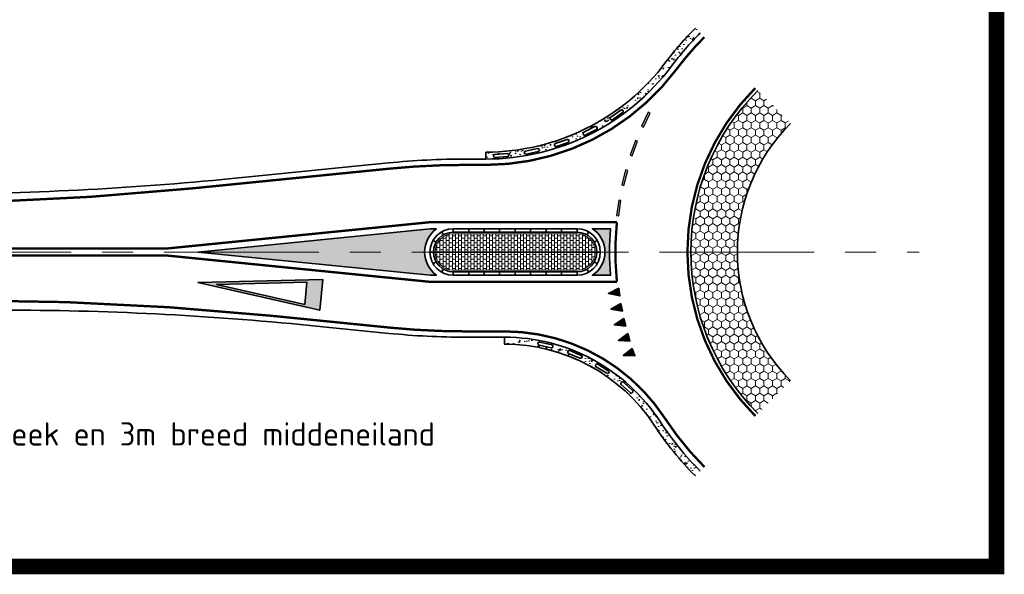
# Model space of a CAD drawing. Header units: metres. Extents: x -699 to 2316, y -1199 to 781.
# Tile 64 of 256: x 869 to 932, y -712 to -676. Entities that reach past the tile are written whole.
import ezdxf

# ---------------------------------------------------------------- set-up
doc = ezdxf.new("R2010")
doc.units = ezdxf.units.M
doc.linetypes.add('AM-AS', pattern=[16, 10, -2, 2, -2])
doc.linetypes.add('VH-RWSBAND', pattern=[24, 10, -2, 2, -2, 2, -2, 2, -2])
for name, color, linetype, lineweight in [('B-WE-AM-AS-G', 10, 'AM-AS', 18), ('N-WE-VH-KANTOPSLUITING_TROTTOIRBAND_RWS-G', 210, 'VH-RWSBAND', 35), ('N-WE-VH-KANTVERHARDING-G', 210, 'Continuous', 35), ('N-WE-VH-STOOTBAND-G', 7, 'Continuous', 35), ('N-WE-VH-VERHARDING_ASFALT_CONSTRUCTIE-A', 252, 'Continuous', 18), ('N-WE-VH-VERHARDING_BETON-G', 252, 'Continuous', 35), ('N-WE-VH-VERHARDING_BETONSTRAATSTEEN-A', 252, 'Continuous', 18), ('N-WE-VW-MARKERING_DWARS_DRIEHOEK_5070-G', 7, 'VW-HAAIETAND70-L-N', 35), ('N-WE-VW-MARKERING_LANGS-S', 7, 'Continuous', 25), ('N-WE-VW-MARKERING_LANGS_STREEP_DOORGETROKKEN_010-G', 7, 'Continuous', 13), ('N-WE-VW-MARKERING_LANGS_STREEP_DOORGETROKKEN_015-G', 7, 'Continuous', 13), ('N-WE-VW-MARKERING_PUNTSTUK-G', 7, 'Continuous', 35), ('N-WE-VW-MARKERING_SYMBOOL-G', 7, 'Continuous', 35)]:
    doc.layers.add(name, color=color, linetype=linetype, lineweight=lineweight)
doc.layers.add('N-WE-VH-HULPLIJN-G', color=7, linetype='Continuous', lineweight=35, plot=False)
doc.layers.add('X-XX-AL-HULPLIJN-G', color=7, linetype='Continuous', lineweight=18, plot=False)
doc.styles.add('NLCS-ISO Standaard', font='NLCS-ISO.ttf')
doc.linetypes.add('VW-HAAIETAND70-L-N', pattern='A,0,-0.5,[149,NLCS.SHX,S=1,R=0,X=-0.625,Y=0],-0.5', length=1)
pattern_1 = [(270, (0, 0), (0.2749629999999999, -0.4762500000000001), [0.3175, -0.635]), (29.99999999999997, (0, 0), (0.2749630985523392, 0.4762499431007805), [0.3175, -0.635]), (329.9999999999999, (0, 0), (0.5499260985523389, -5.689921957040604e-08), [-0.635, 0.3175])]
pattern_2 = [(230.0000000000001, (-384.1798174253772, -318.4196694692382), (-0.9109233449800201, 0.07969542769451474), [0.09525, -1.04775]), (175.0000000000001, (-384.1798174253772, -318.4196694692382), (0.1762171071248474, -0.9552842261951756), [0.0762, -0.83820292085]), (280.4514447, (-384.2557274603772, -318.4130282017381), (-0.7347062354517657, -0.875588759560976), [0.08095004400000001, -0.890451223]), (226.1842000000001, (-384.1798174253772, -318.6736694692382), (-1.35539520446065, 0.2102116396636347), [0.142875, -1.571625]), (276.6355576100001, (-384.2927669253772, -318.6561519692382), (-1.187020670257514, -1.237130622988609), [0.1214251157, -1.3356780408]), (171.1841511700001, (-384.1798174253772, -318.6736694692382), (-1.187020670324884, -1.237130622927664), [0.11429983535, -1.2572986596]), (201, (-384.3068174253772, -318.6101694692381), (-0.7580719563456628, 0.5113259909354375), [0.09525, -1.04775]), (146, (-384.3068174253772, -318.6101694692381), (-0.3090101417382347, -0.9209398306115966), [0.0762, -0.8382]), (251.4514450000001, (-384.3699900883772, -318.5675589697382), (-1.067082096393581, -0.409613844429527), [0.08095004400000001, -0.8904496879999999]), (217.5000000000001, (-384.1798174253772, -318.4196694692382), (-0.01544301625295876, -0.4227751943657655), [0, -0.82804, 0, -0.8509000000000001, 0, -0.8413750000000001]), (187.5, (-384.1798174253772, -318.4196694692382), (-0.3340983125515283, -0.5009028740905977), [0, -0.48514, 0, -0.80899, 0, -0.320675]), (147.5, (-383.8966074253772, -318.4196694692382), (-0.677952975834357, 0.0286437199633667), [0, -0.3174999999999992, 0, -0.9905999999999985, 0, -1.314449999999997]), (137.5, (-383.7696074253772, -318.4196694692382), (-0.7406459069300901, -0.1271324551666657), [0, -0.41275, 0, -0.65786, 0, -0.93345])]

# ---------------------------------------------------------------- blocks, each defined once
blk = doc.blocks.new('NLCS_Haai70')
at = {"linetype": 'Continuous'}
blk.add_hatch(color=256, dxfattribs=at).paths.add_polyline_path([(-0.25, 0), (0.2499999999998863, 2.273736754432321e-13), (2.842170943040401e-14, -0.7000000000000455)])
blk.add_lwpolyline([(-0.25, 0), (0.2499999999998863, 2.273736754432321e-13), (2.842170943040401e-14, -0.7000000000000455)], close=True, dxfattribs=at)
blk = doc.blocks.new('VW8000')
h = blk.add_hatch(color=256)
h.paths.add_polyline_path([(-0.9999999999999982, 7.999999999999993), (-2.664535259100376e-15, 1.4210854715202e-14), (0.9999999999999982, 7.999999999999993)])
h.paths.add_polyline_path([(0.7238326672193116, 6.999999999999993), (-1.77635683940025e-15, 1.209338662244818), (-0.7238326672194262, 6.999999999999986)], flags=16)
for points in [[(-0.9999999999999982, 7.999999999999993), (-2.664535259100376e-15, 1.4210854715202e-14), (0.9999999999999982, 7.999999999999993)], [(0.7238326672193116, 6.999999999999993), (-1.77635683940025e-15, 1.209338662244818), (-0.7238326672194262, 6.999999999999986)]]:
    blk.add_lwpolyline(points, close=True)
blk = doc.blocks.new('N-SVW-MARKERING_LANGS_STREEP_11_015')
blk.add_hatch(color=256).paths.add_polyline_path([(0, 0.07499999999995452), (-1.387778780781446e-17, -0.0750000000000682), (0.9999999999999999, -0.0750000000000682), (0.9999999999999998, 0.07499999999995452)])
at = {"flags": 128}
blk.add_lwpolyline([(-1.387778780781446e-17, -0.0750000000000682), (1, -0.0750000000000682), (1, 0.07499999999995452), (0, 0.07499999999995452)], close=True, dxfattribs=at)
blk = doc.blocks.new('NLCS_Rotondepoot_7.5_R20')
at = {"layer": 'N-WE-VH-VERHARDING_ASFALT_CONSTRUCTIE-A'}
h = blk.add_hatch(dxfattribs=at)
h.set_pattern_fill('AR-CONC', color=256, scale=0.005, angle=180, style=0)
h.set_pattern_definition(pattern_2)
edge = h.paths.add_edge_path()
edge.add_arc((6.684786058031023e-11, 1.059561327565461e-10), 20.00000000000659, 135.0000000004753, 143.1301023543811, ccw=False)
edge.add_line((-14.14213562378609, 14.14213562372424), (-14.46033367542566, 14.46033367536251))
edge.add_arc((6.59383658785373e-11, 1.041371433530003e-10), 20.45000000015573, 135.0000000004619, 143.1301023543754)
edge.add_arc((-28.00000000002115, 21), 14.54999999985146, 270, 323.1301023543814, ccw=False)
edge.add_line((-28.00000000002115, 6.45000000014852), (-28.00000000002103, 6.000000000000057))
edge.add_arc((-28.0000000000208, 20.99999999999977), 14.99999999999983, 269.9999999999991, 323.1301023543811)
edge = h.paths.add_edge_path(flags=16)
edge.add_line((-19.15910317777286, 8.999644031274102), (-19.81568746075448, 8.54259143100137))
edge.add_arc((-19.87281903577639, 8.624664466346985), 0.09999999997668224, 124.84202808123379, 304.8420280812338, ccw=False)
edge.add_line((-19.9299506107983, 8.706737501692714), (-19.27336632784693, 9.163790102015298))
edge.add_arc((-19.2162347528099, 9.081717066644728), 0.1000000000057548, -55.15797191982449, 124.8420280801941, ccw=False)
edge = h.paths.add_edge_path(flags=16)
edge.add_line((-20.85644298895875, 7.917966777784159), (-21.56861733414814, 7.553538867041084))
edge.add_arc((-21.6141708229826, 7.642560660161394), 0.0999999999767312, 117.0993551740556, 297.0993551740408, ccw=False)
edge.add_line((-21.65972431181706, 7.73158245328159), (-20.94754996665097, 8.096010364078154))
edge.add_arc((-20.9019964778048, 8.006988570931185), 0.1000000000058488, -62.90064482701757, 117.09935517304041, ccw=False)
edge = h.paths.add_edge_path(flags=16)
edge.add_line((-22.68403650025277, 7.074823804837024), (-23.4388153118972, 6.809665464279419))
edge.add_arc((-23.47196010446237, 6.904012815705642), 0.09999999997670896, 109.35668226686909, 289.35668226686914, ccw=False)
edge.add_line((-23.50510489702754, 6.998360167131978), (-22.75032608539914, 7.263518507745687))
edge.add_arc((-22.71718129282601, 7.169171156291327), 0.1000000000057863, -70.64331773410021, 109.35668226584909, ccw=False)
edge = h.paths.add_edge_path(flags=16)
edge.add_line((-24.60855986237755, 6.485588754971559), (-25.39218070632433, 6.32453481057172))
edge.add_arc((-25.41231244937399, 6.422487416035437), 0.09999999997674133, 101.61400935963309, 281.6140093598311, ccw=False)
edge.add_line((-25.4324441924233, 6.520440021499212), (-24.64882334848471, 6.681493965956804))
edge.add_arc((-24.62869160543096, 6.58354136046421), 0.1000000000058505, -78.38599064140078, 101.6140093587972, ccw=False)
edge = h.paths.add_edge_path(flags=16)
edge.add_line((-26.59492183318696, 6.161005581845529), (-27.39309637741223, 6.106992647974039))
edge.add_arc((-27.39984799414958, 6.20676446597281), 0.09999999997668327, 93.87133645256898, 273.8713364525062, ccw=False)
edge.add_line((-27.40659961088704, 6.306536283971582), (-26.60842506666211, 6.360549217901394))
edge.add_arc((-26.60167344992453, 6.260777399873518), 0.1000000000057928, -86.12866354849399, 93.87133645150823, ccw=False)
h = blk.add_hatch(dxfattribs=at)
h.set_pattern_fill('HONEY', color=256, scale=0.1, angle=90, style=0)
h.set_pattern_definition(pattern_1)
h.paths.add_polyline_path([(-8.308504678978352, 8.308504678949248), (-10.42982502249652, 10.42982502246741, 0.1989123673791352), (-14.7499999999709, 0), (-11.7500000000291, 0, -0.1989123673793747)])
h = blk.add_hatch(dxfattribs=at)
h.set_pattern_fill('HONEY', color=256, scale=0.1, angle=90, style=0)
h.set_pattern_definition(pattern_1)
h.paths.add_polyline_path([(-11.7500000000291, 0), (-14.7499999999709, 0, 0.1989123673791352), (-10.42982502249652, -10.42982502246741), (-8.308504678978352, -8.308504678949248, -0.1989123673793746)])
h = blk.add_hatch(dxfattribs=at)
h.set_pattern_fill('AR-CONC', color=256, scale=0.005, angle=180, style=0)
h.set_pattern_definition(pattern_2)
edge = h.paths.add_edge_path()
edge.add_line((-26.79085664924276, -5.5), (-26.79085664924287, -5.950000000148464))
edge.add_arc((-26.79085664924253, -17.5), 11.54999999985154, 33.152887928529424, 90.0000000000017, ccw=False)
edge.add_arc((1.307398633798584e-11, -4.899902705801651e-11), 20.45000000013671, 213.1528879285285, 224.9999999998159)
edge.add_line((-14.46033367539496, -14.46033367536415), (-14.14213562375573, -14.14213562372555))
edge.add_arc((1.216449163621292e-11, -4.843059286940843e-11), 19.99999999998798, 213.1528879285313, 224.9999999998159, ccw=False)
edge.add_arc((-26.79085664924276, -17.5), 11.99999999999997, 33.15288792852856, 90)
edge = h.paths.add_edge_path(flags=16)
edge.add_line((-24.51418979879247, -5.812964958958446), (-23.73453232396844, -5.992225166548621))
edge.add_arc((-23.75693984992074, -6.08968235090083), 0.1000000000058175, -102.94850606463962, 77.05149393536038, ccw=False)
edge.add_line((-23.77934737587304, -6.187139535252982), (-24.55900485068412, -6.00787932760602))
edge.add_arc((-24.5365973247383, -5.910422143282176), 0.09999999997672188, 77.05149393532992, 257.0514939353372, ccw=False)
edge = h.paths.add_edge_path(flags=16)
edge.add_line((-22.57543003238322, -6.364463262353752), (-21.83718235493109, -6.67266833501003))
edge.add_arc((-21.87570798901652, -6.764949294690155), 0.1000000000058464, -112.65965513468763, 67.34034486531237, ccw=False)
edge.add_line((-21.91423362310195, -6.857230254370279), (-22.65248130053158, -6.549025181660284))
edge.add_arc((-22.6139556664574, -6.456744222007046), 0.09999999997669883, 67.34034486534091, 247.3403448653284, ccw=False)
edge = h.paths.add_edge_path(flags=16)
edge.add_line((-20.75747879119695, -7.235091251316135), (-20.0817981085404, -7.663408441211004))
edge.add_arc((-20.13533775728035, -7.747868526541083), 0.1000000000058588, -122.3708042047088, 57.62919579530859, ccw=False)
edge.add_line((-20.18887740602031, -7.832328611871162), (-20.86455808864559, -7.404011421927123))
edge.add_arc((-20.81101843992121, -7.319551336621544), 0.09999999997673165, 57.62919579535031, 237.6291957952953, ccw=False)
edge = h.paths.add_edge_path(flags=16)
edge.add_line((-19.11243614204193, -8.399897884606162), (-18.51868656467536, -8.936052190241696))
edge.add_arc((-18.5857058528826, -9.010270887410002), 0.100000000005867, -132.0819532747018, 47.91804672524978, ccw=False)
edge.add_line((-18.65272514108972, -9.084489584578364), (-19.24647471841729, -8.548335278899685))
edge.add_arc((-19.17945543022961, -8.474116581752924), 0.09999999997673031, 47.91804672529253, 227.9180467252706, ccw=False)
at = {"layer": 'N-WE-VH-VERHARDING_BETONSTRAATSTEEN-A'}
h = blk.add_hatch(dxfattribs=at)
h.set_pattern_fill('VB-KLINKERVERHARDING', color=256, scale=0.2, style=0, pattern_type=2)
h.set_pattern_definition([(0, (-2, 82.2882512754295), (0.2, 0.15), [0.2, -0.2]), (90, (-2, 82.2882512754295), (-0.2, 1.224606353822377e-17), [])])
edge = h.paths.add_edge_path()
edge.add_arc((-30.10000000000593, 0), 1.174999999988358, 90, 270)
edge.add_line((-30.10000000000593, -1.174999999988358), (-22.10000000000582, -1.175000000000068))
edge.add_arc((-22.10000000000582, -5.911715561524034e-12), 1.174999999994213, 270, 450)
edge.add_line((-22.10000000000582, 1.174999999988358), (-30.10000000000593, 1.174999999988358))
at = {"layer": 'N-WE-VW-MARKERING_PUNTSTUK-G'}
h = blk.add_hatch(color=256, dxfattribs=at)
edge = h.paths.add_edge_path()
edge.add_line((-31.18282039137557, 1.5), (-31.5825435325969, 1.5))
edge.add_line((-31.5825435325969, 1.5), (-46.5825435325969, 0))
edge.add_line((-46.5825435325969, 0), (-31.5825435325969, -1.5))
edge.add_line((-31.5825435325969, -1.5), (-31.18282039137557, -1.5))
edge.add_arc((-30.10000000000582, 0), 1.849999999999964, 125.8247743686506, 234.1752256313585, ccw=False)
h = blk.add_hatch(color=256, dxfattribs=at)
edge = h.paths.add_edge_path()
edge.add_line((-19.93739111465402, 1.5), (-21.10501256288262, 1.5))
edge.add_arc((-22.10000000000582, 0), 1.800000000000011, -56.44269023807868, 56.44269023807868, ccw=False)
edge.add_line((-21.10501256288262, -1.5), (-19.93739111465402, -1.5))
edge.add_arc((-2, 0), 18.00000000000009, 175.2198081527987, 184.7801918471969, ccw=False)
at = {"layer": 'B-WE-AM-AS-G'}
blk.add_lwpolyline([(-96.77888202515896, 0), (0, 0)], dxfattribs=at)
at = {"layer": 'N-WE-VH-HULPLIJN-G'}
blk.add_line((-20.60000000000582, 0), (-31.60000000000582, 0), dxfattribs=at)
at = {"layer": 'N-WE-VH-KANTOPSLUITING_TROTTOIRBAND_RWS-G'}
for p, q in [((-30.10000000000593, 1.275000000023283), (-30.10000000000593, 1.500000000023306)), ((-29.10000000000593, 1.275000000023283), (-29.10000000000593, 1.500000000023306)), ((-28.10000000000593, 1.275000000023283), (-28.10000000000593, 1.500000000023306)), ((-27.10000000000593, 1.275000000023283), (-27.10000000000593, 1.500000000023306)), ((-26.10000000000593, 1.275000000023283), (-26.10000000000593, 1.500000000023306)), ((-25.10000000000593, 1.275000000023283), (-25.10000000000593, 1.500000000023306)), ((-24.10000000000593, 1.275000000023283), (-24.10000000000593, 1.500000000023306)), ((-23.10000000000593, 1.275000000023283), (-23.10000000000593, 1.500000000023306)), ((-22.10000000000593, 1.275000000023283), (-22.10000000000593, 1.500000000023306)), ((-30.10000000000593, -1.5), (-30.10000000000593, -1.274999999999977)), ((-29.10000000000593, -1.5), (-29.10000000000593, -1.274999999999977)), ((-28.10000000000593, -1.5), (-28.10000000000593, -1.274999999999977)), ((-27.10000000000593, -1.5), (-27.10000000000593, -1.274999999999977)), ((-26.10000000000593, -1.5), (-26.10000000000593, -1.274999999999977)), ((-25.10000000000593, -1.5), (-25.10000000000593, -1.274999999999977)), ((-24.10000000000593, -1.5), (-24.10000000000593, -1.274999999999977)), ((-23.10000000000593, -1.5), (-23.10000000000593, -1.274999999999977)), ((-22.10000000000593, -1.5), (-22.10000000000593, -1.274999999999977))]:
    blk.add_line(p, q, dxfattribs=at)
at = {"layer": 'N-WE-VH-KANTVERHARDING-G', "flags": 128}
for points in [[(-96.77888202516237, 3.750000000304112), (-64.2821080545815, 3.74999999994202, 0.02492232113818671), (-44.38136424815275, 4.742561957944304), (-34.28838872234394, 5.751859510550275, -0.02492232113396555), (-29.31320277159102, 6), (-28.00000000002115, 6, 0.2360679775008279), (-15.99999999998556, 12.00000000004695, -0.03548915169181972), (-14.14213562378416, 14.14213562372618)], [(-10.42982502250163, 10.42982502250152, 0.4142135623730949), (-10.42982502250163, -10.42982502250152)], [(-8.308504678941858, 8.308504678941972, 0.4142135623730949), (-8.308504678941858, -8.308504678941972)], [(-14.14213562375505, -14.14213562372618, -0.05173887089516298), (-16.74428540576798, -10.93750000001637, 0.2532576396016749), (-26.79085664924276, -5.5), (-29.28826496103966, -5.5, -0.0249223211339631), (-34.2634509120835, -5.251859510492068), (-39.35642643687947, -4.742561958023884, 0.02492232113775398), (-59.25717024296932, -3.750000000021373), (-96.77888202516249, -3.750000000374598)]]:
    blk.add_lwpolyline(points, format="xyb", dxfattribs=at)
blk.add_lwpolyline([(-30.10000000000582, 1.500000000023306, 0.9999999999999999), (-30.10000000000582, -1.5), (-22.10000000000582, -1.5, 0.9999999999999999), (-22.10000000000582, 1.5)], format="xyb", close=True, dxfattribs=at)
at = {"layer": 'N-WE-VH-KANTVERHARDING-G'}
blk.add_lwpolyline([(-30.10000000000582, 1.275000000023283, 0.9999999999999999), (-30.10000000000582, -1.274999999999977), (-22.10000000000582, -1.275000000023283, 0.9999999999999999), (-22.10000000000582, 1.275000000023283)], format="xyb", close=True, dxfattribs=at)
at = {"layer": 'N-WE-VH-KANTVERHARDING-G', "flags": 128}
for points in [[(-30.73692176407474, 1.10451603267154), (-30.84931972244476, 1.299430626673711)], [(-30.10000000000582, 1.275000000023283), (-30.10000000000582, 1.500000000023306)], [(-29.10000000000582, 1.275000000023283), (-29.10000000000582, 1.500000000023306)], [(-28.10000000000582, 1.275000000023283), (-28.10000000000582, 1.500000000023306)], [(-27.10000000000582, 1.275000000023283), (-27.10000000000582, 1.500000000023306)], [(-26.10000000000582, 1.275000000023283), (-26.10000000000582, 1.500000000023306)], [(-25.10000000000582, 1.275000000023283), (-25.10000000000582, 1.500000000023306)], [(-24.10000000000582, 1.275000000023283), (-24.10000000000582, 1.500000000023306)], [(-23.10000000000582, 1.275000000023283), (-23.10000000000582, 1.500000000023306)], [(-22.10000000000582, 1.275000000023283), (-22.10000000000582, 1.500000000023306)], [(-21.46307823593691, 1.104516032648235), (-21.35068027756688, 1.299430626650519)], [(-31.20351419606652, 0.6386559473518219), (-31.39825199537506, 0.7513599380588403)], [(-20.99648580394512, 0.638655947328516), (-20.80174800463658, 0.7513599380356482)], [(-31.375, 0), (-31.60000000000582, 0)], [(-20.82499999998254, 0), (-20.60000000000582, 0)], [(-31.20351419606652, -0.6386559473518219), (-31.39825199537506, -0.7513599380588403)], [(-30.73692176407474, -1.10451603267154), (-30.84931972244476, -1.299430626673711)], [(-21.46307823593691, -1.104516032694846), (-21.35068027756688, -1.299430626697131)], [(-20.99648580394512, -0.6386559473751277), (-20.80174800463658, -0.7513599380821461)], [(-30.10000000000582, -1.5), (-30.10000000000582, -1.274999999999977)], [(-29.10000000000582, -1.5), (-29.10000000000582, -1.274999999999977)], [(-28.10000000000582, -1.5), (-28.10000000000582, -1.274999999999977)], [(-27.10000000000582, -1.5), (-27.10000000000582, -1.274999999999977)], [(-26.10000000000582, -1.5), (-26.10000000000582, -1.274999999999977)], [(-25.10000000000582, -1.5), (-25.10000000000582, -1.274999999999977)], [(-24.10000000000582, -1.5), (-24.10000000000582, -1.274999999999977)], [(-23.10000000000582, -1.5), (-23.10000000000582, -1.274999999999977)], [(-22.10000000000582, -1.5), (-22.10000000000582, -1.274999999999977)]]:
    blk.add_lwpolyline(points, dxfattribs=at)
at = {"layer": 'N-WE-VH-STOOTBAND-G', "flags": 128}
for points in [[(-19.15910317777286, 8.999644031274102), (-19.81568746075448, 8.54259143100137, -1), (-19.9299506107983, 8.706737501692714), (-19.27336632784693, 9.163790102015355, -1)], [(-20.85644298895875, 7.917966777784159), (-21.56861733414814, 7.553538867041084, -1), (-21.65972431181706, 7.73158245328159), (-20.94754996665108, 8.09601036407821, -1)], [(-22.68403650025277, 7.074823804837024), (-23.4388153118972, 6.809665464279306, -1), (-23.50510489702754, 6.998360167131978), (-22.75032608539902, 7.26351850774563, -1)], [(-26.59492183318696, 6.161005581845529), (-27.39309637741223, 6.106992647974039, -1), (-27.40659961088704, 6.306536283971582), (-26.60842506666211, 6.360549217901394, -1)], [(-24.60855986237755, 6.485588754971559), (-25.39218070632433, 6.324534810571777, -1), (-25.4324441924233, 6.520440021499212), (-24.64882334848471, 6.681493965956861, -1)], [(-24.51418979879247, -5.812964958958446), (-23.73453232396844, -5.992225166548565, -1), (-23.77934737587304, -6.187139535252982), (-24.55900485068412, -6.00787932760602, -1)], [(-22.57543003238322, -6.364463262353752), (-21.83718235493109, -6.67266833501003, -1), (-21.91423362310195, -6.857230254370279), (-22.65248130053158, -6.549025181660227, -1)], [(-20.75747879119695, -7.235091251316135), (-20.08179810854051, -7.663408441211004, -1), (-20.18887740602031, -7.832328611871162), (-20.86455808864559, -7.40401142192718, -1)], [(-19.11243614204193, -8.399897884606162), (-18.51868656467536, -8.93605219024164, -1), (-18.65272514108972, -9.084489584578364), (-19.24647471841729, -8.548335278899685, -1)]]:
    blk.add_lwpolyline(points, format="xyb", close=True, dxfattribs=at)
at = {"layer": 'N-WE-VH-VERHARDING_BETON-G'}
for p, q in [((-28.00000000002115, 6), (-28.00000000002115, 6.45000000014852)), ((-26.79085664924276, -5.95000000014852), (-26.79085664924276, -5.5))]:
    blk.add_line(p, q, dxfattribs=at)
for centre, radius, start, end in [((6.673417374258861e-11, 1.060698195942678e-10), 20.4500000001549, 135.0000000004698, 143.1301023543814), ((-28.00000000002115, 21), 14.54999999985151, 270, 323.1301023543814), ((-26.79085664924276, -17.5), 11.54999999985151, 33.1528879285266, 90), ((1.284661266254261e-11, -4.922640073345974e-11), 20.45000000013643, 213.1528879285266, 224.9999999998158)]:
    blk.add_arc(centre, radius, start, end, dxfattribs=at)
at = {"layer": 'N-WE-VH-VERHARDING_BETONSTRAATSTEEN-A'}
blk.add_lwpolyline([(-30.10000000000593, 1.174999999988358, 1), (-30.10000000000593, -1.174999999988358), (-22.10000000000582, -1.174999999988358, 1), (-22.10000000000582, 1.174999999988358)], format="xyb", close=True, dxfattribs=at)
at = {"layer": 'N-WE-VW-MARKERING_LANGS_STREEP_DOORGETROKKEN_010-G', "const_width": 0.15}
blk.add_lwpolyline([(-10.58892404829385, 10.58892404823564, 0.4142135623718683), (-10.58892404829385, -10.58892404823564)], format="xyb", dxfattribs=at)
at = {"layer": 'N-WE-VW-MARKERING_LANGS_STREEP_DOORGETROKKEN_015-G', "const_width": 0.15, "flags": 128}
for points in [[(-70.76340469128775, 3.125000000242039), (-66.76340469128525, 3.125000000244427, 0.02492232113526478), (-46.86266088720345, 4.117561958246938), (-34.25107482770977, 5.378720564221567, -0.02492232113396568), (-29.31320277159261, 5.625), (-28.00000000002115, 5.625, 0.2360679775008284), (-15.6999999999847, 11.77500000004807, -0.03548915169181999), (-13.87697058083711, 13.87697058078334)], [(-70.76340469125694, -0.2250000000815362), (-48.60374067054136, -0.2250000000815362), (-31.60374067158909, -1.924999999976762), (-19.53036097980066, -1.924999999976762, -0.04916312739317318), (-19.53036097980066, 1.924999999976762), (-31.60374067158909, 1.924999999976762), (-48.60374067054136, 0.2250000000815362), (-70.76340469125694, 0.2250000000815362)], [(-13.87697058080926, -13.87697058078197, -0.05173887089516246), (-16.43033005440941, -10.73242187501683, 0.2532576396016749), (-26.79085664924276, -5.125), (-29.28826496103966, -5.125, -0.02492232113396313), (-34.22613701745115, -4.878720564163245), (-41.83772307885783, -4.117561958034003, 0.02492232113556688), (-61.7384668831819, -3.125000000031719), (-70.76340469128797, -3.125000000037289)]]:
    blk.add_lwpolyline(points, format="xyb", dxfattribs=at)
at = {"layer": 'N-WE-VW-MARKERING_PUNTSTUK-G'}
for points in [[(-31.18282039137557, 1.5), (-31.5825435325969, 1.5), (-46.5825435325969, 0), (-31.5825435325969, -1.5), (-31.18282039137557, -1.5, -0.5114530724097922)], [(-19.93739111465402, 1.5), (-21.10501256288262, 1.5, -0.5366750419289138), (-21.10501256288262, -1.5), (-19.93739111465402, -1.5, -0.04173925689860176)]]:
    blk.add_lwpolyline(points, format="xyb", close=True, dxfattribs=at)
at = {"layer": 'N-WE-VW-MARKERING_DWARS_DRIEHOEK_5070-G'}
for p, rotation in [((-19.37854200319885, -2.583526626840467), 277.593832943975), ((-19.22157010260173, -3.568437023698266), 280.5170870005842), ((-19.01457373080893, -4.544060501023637), 283.4403410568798), ((-18.75809159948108, -5.507857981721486), 286.36359511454), ((-18.45279120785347, -6.457321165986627), 289.2868491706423)]:
    blk.add_blockref('NLCS_Haai70', p, dxfattribs=dict(at, rotation=rotation))
at = {"layer": 'N-WE-VW-MARKERING_LANGS-S'}
for p, rotation in [((-17.44248906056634, 8.994453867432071), 244.1691960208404), ((-18.26610635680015, 7.175652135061), 250.0035169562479), ((-18.9006609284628, 5.282579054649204), 255.8517999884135), ((-19.33958483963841, 3.334828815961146), 261.6761989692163)]:
    blk.add_blockref('N-SVW-MARKERING_LANGS_STREEP_11_015', p, dxfattribs=dict(at, rotation=rotation))
at = {"layer": 'N-WE-VW-MARKERING_SYMBOOL-G', "rotation": 264.2894068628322}
blk.add_blockref('VW8000', (-46.58254353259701, -1.971789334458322), dxfattribs=at)

msp = doc.modelspace()

# ---------------------------------------------------------------- linework, layer by layer
at = {"const_width": 1}
for points in [[(378.982808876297, -323.3944099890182), (931.7474070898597, -323.3944099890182), (931.7474070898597, -711.1164010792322), (378.982808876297, -711.1164010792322)], [(378.982808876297, -323.3944099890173), (931.7474070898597, -323.3944099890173), (931.7474070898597, -711.1164010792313), (378.982808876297, -711.1164010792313)]]:
    msp.add_lwpolyline(points, close=True, dxfattribs=at)

# ---------------------------------------------------------------- block references
msp.add_blockref('NLCS_Rotondepoot_7.5_R20', (926.756461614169, -690.807236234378))

# ---------------------------------------------------------------- texts
at = {"layer": 'X-XX-AL-HULPLIJN-G', "style": 'NLCS-ISO Standaard'}
msp.add_text('standaard 20m rotondepoot zonder fietsoversteek en 3m breed middeneiland', height=1.5, dxfattribs=at).set_placement((826.1112026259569, -703.3029801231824))

doc.saveas('drawing.dxf')
